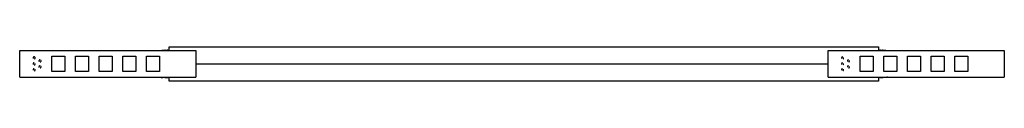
# Model space of a CAD drawing. Header units: millimetres. Extents: x 1107 to 1940, y 1987 to 2016.
import ezdxf

# ---------------------------------------------------------------- set-up
doc = ezdxf.new("R2010")
doc.units = ezdxf.units.MM
doc.layers.add('Capa 01', color=7, linetype='Continuous')
doc.layers.add('Make2D$Visible$Curvas', color=7, linetype='Continuous')

msp = doc.modelspace()

# ---------------------------------------------------------------- linework, layer by layer
at = {"layer": 'Capa 01'}
msp.add_line((1255.64, 2001.79), (1790.52, 2001.79), dxfattribs=at)
at = {"layer": 'Make2D$Visible$Curvas', "color": 7, "lineweight": -3}
for points in [[(1233.08, 2016.33), (1833.08, 2016.33)], [(1233.08, 2015.35), (1233.08, 2015.83)], [(1833.08, 2015.83), (1833.08, 2015.35)], [(1106.64, 1990.54), (1106.64, 2013.04)], [(1106.64, 2013.04), (1255.64, 2013.04)], [(1133.84, 1995.29), (1133.84, 2008.29)], [(1133.84, 2008.29), (1144.84, 2008.29)], [(1144.84, 2008.29), (1144.84, 1995.29)], [(1153.84, 1995.29), (1153.84, 2008.29)], [(1153.84, 2008.29), (1164.84, 2008.29)], [(1164.84, 2008.29), (1164.84, 1995.29)], [(1173.84, 1995.29), (1173.84, 2008.29)], [(1173.84, 2008.29), (1184.84, 2008.29)], [(1184.84, 2008.29), (1184.84, 1995.29)], [(1193.84, 2008.29), (1204.84, 2008.29)], [(1193.84, 1995.29), (1193.84, 2008.29)], [(1204.84, 2008.29), (1204.84, 1995.29)], [(1213.84, 1995.29), (1213.84, 2008.29)], [(1213.84, 2008.29), (1224.84, 2008.29)], [(1224.84, 2008.29), (1224.84, 1995.29)], [(1227.83, 2013.29), (1229.33, 2013.29)], [(1231.83, 2013.29), (1233.08, 2013.29)], [(1255.64, 2013.04), (1255.64, 1990.54)], [(1790.52, 1990.54), (1790.52, 2013.04)], [(1790.52, 2013.04), (1939.52, 2013.04)], [(1817.72, 1995.29), (1817.72, 2008.29)], [(1817.72, 2008.29), (1828.72, 2008.29)], [(1828.72, 2008.29), (1828.72, 1995.29)], [(1833.08, 2013.29), (1834.33, 2013.29)], [(1836.83, 2013.29), (1838.33, 2013.29)], [(1837.72, 1995.29), (1837.72, 2008.29)], [(1837.72, 2008.29), (1848.72, 2008.29)], [(1848.72, 2008.29), (1848.72, 1995.29)], [(1857.72, 1995.29), (1857.72, 2008.29)], [(1857.72, 2008.29), (1868.72, 2008.29)], [(1868.72, 2008.29), (1868.72, 1995.29)], [(1877.72, 2008.29), (1888.72, 2008.29)], [(1877.72, 1995.29), (1877.72, 2008.29)], [(1888.72, 2008.29), (1888.72, 1995.29)], [(1897.72, 1995.29), (1897.72, 2008.29)], [(1897.72, 2008.29), (1908.72, 2008.29)], [(1908.72, 2008.29), (1908.72, 1995.29)], [(1939.52, 2013.04), (1939.52, 1990.54)], [(1144.84, 1995.29), (1133.84, 1995.29)], [(1164.84, 1995.29), (1153.84, 1995.29)], [(1184.84, 1995.29), (1173.84, 1995.29)], [(1204.84, 1995.29), (1193.84, 1995.29)], [(1224.84, 1995.29), (1213.84, 1995.29)], [(1828.72, 1995.29), (1817.72, 1995.29)], [(1848.72, 1995.29), (1837.72, 1995.29)], [(1868.72, 1995.29), (1857.72, 1995.29)], [(1888.72, 1995.29), (1877.72, 1995.29)], [(1908.72, 1995.29), (1897.72, 1995.29)], [(1106.64, 1990.54), (1255.64, 1990.54)], [(1229.33, 1990.29), (1227.83, 1990.29)], [(1233.08, 1990.29), (1231.83, 1990.29)], [(1233.08, 1987.56), (1233.08, 1988.03)], [(1833.08, 1987.06), (1233.08, 1987.06)], [(1790.52, 1990.54), (1939.52, 1990.54)], [(1834.33, 1990.29), (1833.08, 1990.29)], [(1833.08, 1988.03), (1833.08, 1987.56)], [(1838.33, 1990.29), (1836.83, 1990.29)]]:
    msp.add_open_spline(points, degree=1, dxfattribs=at)
for points, weights in [([(1233.08, 2015.83), (1233.08, 2016.33), (1233.08, 2016.33)], [1, 0.707106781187, 1]), ([(1833.08, 2016.33), (1833.08, 2016.33), (1833.08, 2015.83)], [1, 0.707106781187, 1]), ([(1225.45, 2013.04), (1226.63, 2013.29), (1227.83, 2013.29)], [0.928596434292, 0.958385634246, 1]), ([(1227.83, 2013.04), (1227.83, 2013.29), (1227.83, 2013.29)], [0.928596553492, 0.958385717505, 1]), ([(1233.08, 2013.04), (1233.08, 2014.19), (1233.08, 2015.35)], [0.965501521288, 0.979663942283, 1]), ([(1833.08, 2015.35), (1833.08, 2014.19), (1833.08, 2013.04)], [1, 0.979663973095, 0.965501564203]), ([(1838.33, 2013.29), (1838.33, 2013.29), (1838.33, 2013.04)], [1, 0.958385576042, 0.928596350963]), ([(1838.33, 2013.29), (1839.54, 2013.29), (1840.72, 2013.04)], [1, 0.958385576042, 0.928596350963]), ([(1225.45, 1990.54), (1226.63, 1990.29), (1227.83, 1990.29)], [0.928596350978, 0.958385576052, 1]), ([(1227.83, 1990.29), (1227.83, 1990.29), (1227.83, 1990.54)], [1, 0.958385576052, 0.928596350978]), ([(1233.08, 1988.03), (1233.08, 1989.3), (1233.08, 1990.54)], [1, 0.977918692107, 0.963116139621]), ([(1233.08, 1987.06), (1233.08, 1987.06), (1233.08, 1987.56)], [1, 0.707106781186, 1]), ([(1833.08, 1990.54), (1833.08, 1989.3), (1833.08, 1988.03)], [0.963116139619, 0.977918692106, 1]), ([(1833.08, 1987.56), (1833.08, 1987.06), (1833.08, 1987.06)], [1, 0.707106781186, 1]), ([(1838.33, 1990.54), (1838.33, 1990.29), (1838.33, 1990.29)], [0.928596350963, 0.958385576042, 1]), ([(1840.72, 1990.54), (1839.54, 1990.29), (1838.33, 1990.29)], [0.928596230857, 0.95838549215, 1])]:
    msp.add_rational_spline(points, weights, degree=2, dxfattribs=at)
for points, knots in [([(1119.25, 2005.99), (1119.26, 2005.99), (1119.26, 2006), (1119.29, 2006.01), (1119.32, 2006.03), (1119.39, 2006.08), (1119.44, 2006.11), (1119.52, 2006.2), (1119.56, 2006.24), (1119.6, 2006.3), (1119.61, 2006.31), (1119.62, 2006.34), (1119.63, 2006.35), (1119.65, 2006.39), (1119.66, 2006.42), (1119.68, 2006.47), (1119.69, 2006.5), (1119.71, 2006.56), (1119.72, 2006.59), (1119.74, 2006.67), (1119.74, 2006.73), (1119.74, 2006.85), (1119.74, 2006.91), (1119.72, 2007), (1119.71, 2007.02), (1119.7, 2007.08), (1119.69, 2007.11), (1119.66, 2007.16), (1119.65, 2007.19), (1119.62, 2007.24), (1119.61, 2007.27), (1119.56, 2007.34), (1119.52, 2007.39), (1119.44, 2007.47), (1119.39, 2007.51), (1119.33, 2007.55), (1119.32, 2007.55), (1119.29, 2007.57), (1119.28, 2007.58), (1119.24, 2007.6), (1119.22, 2007.61), (1119.16, 2007.63), (1119.13, 2007.64), (1119.09, 2007.66), (1119.08, 2007.66), (1119.05, 2007.67), (1119.03, 2007.67), (1118.96, 2007.69), (1118.9, 2007.69), (1118.81, 2007.69), (1118.79, 2007.69), (1118.73, 2007.69), (1118.7, 2007.68), (1118.65, 2007.67), (1118.64, 2007.67), (1118.61, 2007.66), (1118.59, 2007.66), (1118.55, 2007.64), (1118.52, 2007.63), (1118.47, 2007.61), (1118.44, 2007.6), (1118.39, 2007.57), (1118.37, 2007.56), (1118.29, 2007.51), (1118.25, 2007.47), (1118.17, 2007.39), (1118.13, 2007.34), (1118.08, 2007.27), (1118.06, 2007.24), (1118.04, 2007.19), (1118.02, 2007.17), (1118, 2007.11), (1117.99, 2007.08), (1117.97, 2007.03), (1117.97, 2007), (1117.95, 2006.91), (1117.94, 2006.85), (1117.94, 2006.73), (1117.95, 2006.68), (1117.97, 2006.59), (1117.97, 2006.56), (1117.99, 2006.5), (1118, 2006.48), (1118.02, 2006.43), (1118.03, 2006.4), (1118.04, 2006.38)], [-5.230758, -5.230758, -5.230758, -5.230758, -5.212456, -5.212456, -5.123835, -5.123835, -4.94891, -4.94891, -4.773997, -4.773997, -4.729586, -4.729586, -4.684935, -4.684935, -4.596226, -4.596226, -4.50797, -4.50797, -4.41966, -4.41966, -4.242324, -4.242324, -4.064887, -4.064887, -3.976529, -3.976529, -3.888278, -3.888278, -3.799228, -3.799228, -3.710029, -3.710029, -3.535142, -3.535142, -3.360611, -3.360611, -3.316271, -3.316271, -3.271528, -3.271528, -3.182216, -3.182216, -3.093486, -3.093486, -3.049533, -3.049533, -3.005771, -3.005771, -2.829736, -2.829736, -2.740655, -2.740655, -2.65112, -2.65112, -2.606477, -2.606477, -2.56198, -2.56198, -2.473636, -2.473636, -2.385691, -2.385691, -2.297119, -2.297119, -2.121679, -2.121679, -1.946509, -1.946509, -1.857816, -1.857816, -1.769174, -1.769174, -1.680514, -1.680514, -1.591844, -1.591844, -1.414758, -1.414758, -1.237729, -1.237729, -1.149125, -1.149125, -1.060462, -1.060462, -0.989592, -0.989592, -0.989592, -0.989592]), ([(1231.83, 2013.29), (1231.83, 2013.29), (1231.8, 2013.29), (1231.67, 2013.28), (1231.58, 2013.27), (1231.35, 2013.25), (1231.21, 2013.24), (1230.91, 2013.23), (1230.75, 2013.22), (1230.5, 2013.22), (1230.42, 2013.22), (1230.26, 2013.23), (1230.18, 2013.23), (1229.95, 2013.24), (1229.82, 2013.25), (1229.58, 2013.27), (1229.49, 2013.28), (1229.4, 2013.29), (1229.37, 2013.29), (1229.34, 2013.29), (1229.33, 2013.29), (1229.33, 2013.29)], [0, 0, 0, 0, 0.493806, 0.493806, 0.987612, 0.987612, 1.481418, 1.481418, 1.975223, 1.975223, 2.222126, 2.222126, 2.469029, 2.469029, 2.962835, 2.962835, 3.456641, 3.456641, 3.703544, 3.703544, 3.950447, 3.950447, 3.950447, 3.950447]), ([(1802.72, 2007.69), (1802.66, 2007.69), (1802.6, 2007.69), (1802.53, 2007.67), (1802.52, 2007.67), (1802.49, 2007.66), (1802.47, 2007.66), (1802.45, 2007.65), (1802.43, 2007.64), (1802.4, 2007.63), (1802.39, 2007.63), (1802.35, 2007.61), (1802.32, 2007.6), (1802.27, 2007.57), (1802.25, 2007.56), (1802.17, 2007.51), (1802.13, 2007.47), (1802.05, 2007.39), (1802.01, 2007.34), (1801.96, 2007.27), (1801.94, 2007.24), (1801.92, 2007.19), (1801.9, 2007.16), (1801.88, 2007.11), (1801.87, 2007.08), (1801.85, 2007.02), (1801.85, 2007), (1801.83, 2006.91), (1801.82, 2006.85), (1801.82, 2006.73), (1801.83, 2006.67), (1801.85, 2006.59), (1801.85, 2006.56), (1801.87, 2006.5), (1801.88, 2006.47), (1801.9, 2006.43), (1801.91, 2006.4), (1801.92, 2006.38)], [-5.654867, -5.654867, -5.654867, -5.654867, -5.476663, -5.476663, -5.432101, -5.432101, -5.387661, -5.387661, -5.34342, -5.34342, -5.299426, -5.299426, -5.211301, -5.211301, -5.122653, -5.122653, -4.947228, -4.947228, -4.772122, -4.772122, -4.683372, -4.683372, -4.594693, -4.594693, -4.506063, -4.506063, -4.417425, -4.417425, -4.240274, -4.240274, -4.063218, -4.063218, -3.97463, -3.97463, -3.886004, -3.886004, -3.816717, -3.816717, -3.816717, -3.816717]), ([(1836.83, 2013.29), (1836.83, 2013.29), (1836.82, 2013.29), (1836.79, 2013.29), (1836.77, 2013.29), (1836.68, 2013.28), (1836.58, 2013.27), (1836.35, 2013.25), (1836.21, 2013.24), (1835.99, 2013.23), (1835.91, 2013.23), (1835.75, 2013.22), (1835.66, 2013.22), (1835.42, 2013.22), (1835.25, 2013.23), (1834.95, 2013.24), (1834.81, 2013.25), (1834.58, 2013.27), (1834.49, 2013.28), (1834.37, 2013.29), (1834.33, 2013.29), (1834.33, 2013.29)], [0, 0, 0, 0, 0.246903, 0.246903, 0.493806, 0.493806, 0.987612, 0.987612, 1.481418, 1.481418, 1.728321, 1.728321, 1.975223, 1.975223, 2.469029, 2.469029, 2.962835, 2.962835, 3.456641, 3.456641, 3.950447, 3.950447, 3.950447, 3.950447]), ([(1118.84, 2002.69), (1118.78, 2002.69), (1118.72, 2002.69), (1118.65, 2002.67), (1118.64, 2002.67), (1118.61, 2002.66), (1118.59, 2002.66), (1118.56, 2002.65), (1118.55, 2002.64), (1118.52, 2002.63), (1118.51, 2002.63), (1118.47, 2002.61), (1118.44, 2002.6), (1118.39, 2002.57), (1118.37, 2002.56), (1118.29, 2002.51), (1118.25, 2002.47), (1118.16, 2002.39), (1118.13, 2002.34), (1118.08, 2002.27), (1118.06, 2002.24), (1118.03, 2002.19), (1118.02, 2002.16), (1118, 2002.11), (1117.99, 2002.08), (1117.97, 2002.02), (1117.97, 2002), (1117.95, 2001.91), (1117.94, 2001.85), (1117.94, 2001.73), (1117.95, 2001.67), (1117.97, 2001.59), (1117.97, 2001.56), (1117.99, 2001.5), (1118, 2001.47), (1118.02, 2001.42), (1118.03, 2001.4), (1118.04, 2001.38)], [-5.654867, -5.654867, -5.654867, -5.654867, -5.476476, -5.476476, -5.431836, -5.431836, -5.387349, -5.387349, -5.343107, -5.343107, -5.299163, -5.299163, -5.211208, -5.211208, -5.122627, -5.122627, -4.94714, -4.94714, -4.772041, -4.772041, -4.683348, -4.683348, -4.594718, -4.594718, -4.506056, -4.506056, -4.417399, -4.417399, -4.240301, -4.240301, -4.063301, -4.063301, -3.974691, -3.974691, -3.886036, -3.886036, -3.816998, -3.816998, -3.816998, -3.816998]), ([(1118.84, 2000.89), (1118.84, 2000.89), (1118.84, 2000.89), (1118.9, 2000.89), (1118.96, 2000.9), (1119.03, 2000.91), (1119.05, 2000.92), (1119.08, 2000.92), (1119.09, 2000.93), (1119.13, 2000.94), (1119.16, 2000.95), (1119.22, 2000.97), (1119.24, 2000.99), (1119.29, 2001.01), (1119.32, 2001.03), (1119.39, 2001.08), (1119.44, 2001.11), (1119.52, 2001.2), (1119.56, 2001.24), (1119.61, 2001.32), (1119.62, 2001.34), (1119.65, 2001.39), (1119.66, 2001.42), (1119.69, 2001.48), (1119.7, 2001.5), (1119.71, 2001.56), (1119.72, 2001.59), (1119.74, 2001.67), (1119.74, 2001.73), (1119.74, 2001.85), (1119.74, 2001.91), (1119.72, 2002), (1119.71, 2002.03), (1119.69, 2002.08), (1119.68, 2002.11), (1119.66, 2002.16), (1119.65, 2002.18), (1119.64, 2002.2)], [-2.827183, -2.827183, -2.827183, -2.827183, -2.825369, -2.825369, -2.64895, -2.64895, -2.605107, -2.605107, -2.560976, -2.560976, -2.472033, -2.472033, -2.382989, -2.382989, -2.294382, -2.294382, -2.11945, -2.11945, -1.944559, -1.944559, -1.855347, -1.855347, -1.766261, -1.766261, -1.678011, -1.678011, -1.589708, -1.589708, -1.412371, -1.412371, -1.234955, -1.234955, -1.146602, -1.146602, -1.058356, -1.058356, -0.989019, -0.989019, -0.989019, -0.989019]), ([(1123.84, 2005.19), (1123.78, 2005.19), (1123.72, 2005.19), (1123.65, 2005.17), (1123.64, 2005.17), (1123.61, 2005.16), (1123.59, 2005.16), (1123.56, 2005.15), (1123.55, 2005.14), (1123.52, 2005.13), (1123.51, 2005.13), (1123.47, 2005.11), (1123.44, 2005.1), (1123.39, 2005.07), (1123.37, 2005.06), (1123.29, 2005.01), (1123.25, 2004.97), (1123.16, 2004.89), (1123.13, 2004.84), (1123.08, 2004.77), (1123.06, 2004.74), (1123.03, 2004.69), (1123.02, 2004.66), (1123, 2004.61), (1122.99, 2004.58), (1122.97, 2004.52), (1122.97, 2004.5), (1122.95, 2004.41), (1122.94, 2004.35), (1122.94, 2004.23), (1122.95, 2004.17), (1122.97, 2004.09), (1122.97, 2004.06), (1122.99, 2004), (1123, 2003.97), (1123.02, 2003.92), (1123.03, 2003.9), (1123.04, 2003.88)], [-5.654867, -5.654867, -5.654867, -5.654867, -5.476478, -5.476478, -5.431838, -5.431838, -5.387351, -5.387351, -5.343109, -5.343109, -5.299165, -5.299165, -5.211209, -5.211209, -5.122628, -5.122628, -4.947141, -4.947141, -4.772043, -4.772043, -4.68335, -4.68335, -4.594719, -4.594719, -4.506058, -4.506058, -4.417401, -4.417401, -4.240302, -4.240302, -4.063302, -4.063302, -3.974693, -3.974693, -3.886038, -3.886038, -3.816997, -3.816997, -3.816997, -3.816997]), ([(1123.84, 2000.19), (1123.78, 2000.19), (1123.72, 2000.19), (1123.65, 2000.17), (1123.64, 2000.17), (1123.61, 2000.16), (1123.59, 2000.16), (1123.56, 2000.15), (1123.55, 2000.14), (1123.52, 2000.13), (1123.51, 2000.13), (1123.47, 2000.11), (1123.44, 2000.1), (1123.39, 2000.07), (1123.37, 2000.06), (1123.29, 2000.01), (1123.25, 1999.97), (1123.16, 1999.89), (1123.13, 1999.84), (1123.08, 1999.77), (1123.06, 1999.74), (1123.03, 1999.69), (1123.02, 1999.66), (1123, 1999.61), (1122.99, 1999.58), (1122.97, 1999.52), (1122.97, 1999.5), (1122.95, 1999.41), (1122.94, 1999.35), (1122.94, 1999.23), (1122.95, 1999.17), (1122.97, 1999.09), (1122.97, 1999.06), (1122.99, 1999), (1123, 1998.97), (1123.02, 1998.92), (1123.03, 1998.9), (1123.04, 1998.88)], [-5.654867, -5.654867, -5.654867, -5.654867, -5.476478, -5.476478, -5.431838, -5.431838, -5.387352, -5.387352, -5.34311, -5.34311, -5.299166, -5.299166, -5.21121, -5.21121, -5.122628, -5.122628, -4.947141, -4.947141, -4.772042, -4.772042, -4.683349, -4.683349, -4.594718, -4.594718, -4.506057, -4.506057, -4.4174, -4.4174, -4.240302, -4.240302, -4.063302, -4.063302, -3.974692, -3.974692, -3.886037, -3.886037, -3.816997, -3.816997, -3.816997, -3.816997]), ([(1123.84, 2003.39), (1123.84, 2003.39), (1123.84, 2003.39), (1123.9, 2003.39), (1123.96, 2003.4), (1124.03, 2003.41), (1124.05, 2003.42), (1124.08, 2003.42), (1124.09, 2003.43), (1124.13, 2003.44), (1124.16, 2003.45), (1124.22, 2003.47), (1124.24, 2003.49), (1124.29, 2003.51), (1124.32, 2003.53), (1124.39, 2003.58), (1124.44, 2003.61), (1124.52, 2003.7), (1124.56, 2003.74), (1124.61, 2003.82), (1124.62, 2003.84), (1124.65, 2003.89), (1124.66, 2003.92), (1124.69, 2003.98), (1124.7, 2004), (1124.71, 2004.06), (1124.72, 2004.09), (1124.74, 2004.17), (1124.74, 2004.23), (1124.74, 2004.35), (1124.74, 2004.41), (1124.72, 2004.5), (1124.71, 2004.53), (1124.69, 2004.58), (1124.68, 2004.61), (1124.66, 2004.66), (1124.65, 2004.68), (1124.64, 2004.7)], [-2.827183, -2.827183, -2.827183, -2.827183, -2.825372, -2.825372, -2.648951, -2.648951, -2.605107, -2.605107, -2.560977, -2.560977, -2.472034, -2.472034, -2.382991, -2.382991, -2.294385, -2.294385, -2.119451, -2.119451, -1.94456, -1.94456, -1.855348, -1.855348, -1.766262, -1.766262, -1.678012, -1.678012, -1.589709, -1.589709, -1.412372, -1.412372, -1.234956, -1.234956, -1.146603, -1.146603, -1.058358, -1.058358, -0.989019, -0.989019, -0.989019, -0.989019]), ([(1123.84, 1998.39), (1123.84, 1998.39), (1123.84, 1998.39), (1123.9, 1998.39), (1123.96, 1998.4), (1124.03, 1998.41), (1124.05, 1998.42), (1124.08, 1998.42), (1124.09, 1998.43), (1124.13, 1998.44), (1124.16, 1998.45), (1124.22, 1998.47), (1124.24, 1998.49), (1124.29, 1998.51), (1124.32, 1998.53), (1124.39, 1998.58), (1124.44, 1998.61), (1124.52, 1998.7), (1124.56, 1998.74), (1124.61, 1998.82), (1124.62, 1998.84), (1124.65, 1998.89), (1124.66, 1998.92), (1124.69, 1998.98), (1124.7, 1999), (1124.71, 1999.06), (1124.72, 1999.09), (1124.74, 1999.17), (1124.74, 1999.23), (1124.74, 1999.35), (1124.74, 1999.41), (1124.72, 1999.5), (1124.71, 1999.53), (1124.69, 1999.58), (1124.68, 1999.61), (1124.66, 1999.66), (1124.65, 1999.68), (1124.64, 1999.7)], [-2.827183, -2.827183, -2.827183, -2.827183, -2.825372, -2.825372, -2.648951, -2.648951, -2.605107, -2.605107, -2.560977, -2.560977, -2.472034, -2.472034, -2.382991, -2.382991, -2.294384, -2.294384, -2.119451, -2.119451, -1.94456, -1.94456, -1.855348, -1.855348, -1.766263, -1.766263, -1.678013, -1.678013, -1.589709, -1.589709, -1.412372, -1.412372, -1.234956, -1.234956, -1.146603, -1.146603, -1.058358, -1.058358, -0.989019, -0.989019, -0.989019, -0.989019]), ([(1802.72, 2002.69), (1802.66, 2002.69), (1802.6, 2002.69), (1802.53, 2002.67), (1802.52, 2002.67), (1802.49, 2002.66), (1802.47, 2002.66), (1802.45, 2002.65), (1802.43, 2002.64), (1802.4, 2002.63), (1802.39, 2002.63), (1802.35, 2002.61), (1802.32, 2002.6), (1802.27, 2002.57), (1802.25, 2002.56), (1802.17, 2002.51), (1802.13, 2002.47), (1802.05, 2002.39), (1802.01, 2002.34), (1801.96, 2002.27), (1801.94, 2002.24), (1801.92, 2002.19), (1801.9, 2002.16), (1801.88, 2002.11), (1801.87, 2002.08), (1801.85, 2002.03), (1801.85, 2002), (1801.83, 2001.91), (1801.82, 2001.85), (1801.82, 2001.73), (1801.83, 2001.67), (1801.85, 2001.59), (1801.85, 2001.56), (1801.87, 2001.5), (1801.88, 2001.47), (1801.9, 2001.43), (1801.91, 2001.4), (1801.92, 2001.38)], [-5.654867, -5.654867, -5.654867, -5.654867, -5.476663, -5.476663, -5.432101, -5.432101, -5.387661, -5.387661, -5.343422, -5.343422, -5.299428, -5.299428, -5.211302, -5.211302, -5.122653, -5.122653, -4.947228, -4.947228, -4.772122, -4.772122, -4.683372, -4.683372, -4.594692, -4.594692, -4.506062, -4.506062, -4.417424, -4.417424, -4.240274, -4.240274, -4.063217, -4.063217, -3.97463, -3.97463, -3.886004, -3.886004, -3.816717, -3.816717, -3.816717, -3.816717]), ([(1803.13, 2005.99), (1803.14, 2005.99), (1803.14, 2006), (1803.16, 2006.01), (1803.18, 2006.01), (1803.2, 2006.03), (1803.21, 2006.04), (1803.27, 2006.08), (1803.32, 2006.11), (1803.4, 2006.2), (1803.44, 2006.24), (1803.49, 2006.32), (1803.5, 2006.34), (1803.53, 2006.39), (1803.54, 2006.42), (1803.57, 2006.48), (1803.58, 2006.5), (1803.59, 2006.56), (1803.6, 2006.59), (1803.62, 2006.67), (1803.62, 2006.73), (1803.62, 2006.85), (1803.62, 2006.91), (1803.6, 2007), (1803.59, 2007.03), (1803.58, 2007.08), (1803.57, 2007.11), (1803.55, 2007.16), (1803.54, 2007.18), (1803.53, 2007.2)], [-2.403217, -2.403217, -2.403217, -2.403217, -2.383654, -2.383654, -2.338899, -2.338899, -2.29454, -2.29454, -2.119962, -2.119962, -1.945014, -1.945014, -1.855828, -1.855828, -1.766756, -1.766756, -1.678485, -1.678485, -1.590171, -1.590171, -1.412825, -1.412825, -1.235396, -1.235396, -1.147032, -1.147032, -1.058765, -1.058765, -0.989244, -0.989244, -0.989244, -0.989244]), ([(1803.13, 2000.99), (1803.14, 2000.99), (1803.14, 2001), (1803.16, 2001.01), (1803.18, 2001.01), (1803.2, 2001.03), (1803.21, 2001.04), (1803.27, 2001.08), (1803.32, 2001.11), (1803.4, 2001.2), (1803.44, 2001.24), (1803.49, 2001.32), (1803.5, 2001.34), (1803.53, 2001.39), (1803.54, 2001.42), (1803.57, 2001.48), (1803.58, 2001.5), (1803.59, 2001.56), (1803.6, 2001.59), (1803.62, 2001.67), (1803.62, 2001.73), (1803.62, 2001.85), (1803.62, 2001.91), (1803.6, 2002), (1803.59, 2002.03), (1803.58, 2002.08), (1803.57, 2002.11), (1803.55, 2002.16), (1803.54, 2002.18), (1803.53, 2002.2)], [-2.403217, -2.403217, -2.403217, -2.403217, -2.383653, -2.383653, -2.338899, -2.338899, -2.29454, -2.29454, -2.119962, -2.119962, -1.945014, -1.945014, -1.855828, -1.855828, -1.766756, -1.766756, -1.678485, -1.678485, -1.590171, -1.590171, -1.412824, -1.412824, -1.235396, -1.235396, -1.147032, -1.147032, -1.058766, -1.058766, -0.989243, -0.989243, -0.989243, -0.989243]), ([(1807.72, 2005.19), (1807.66, 2005.19), (1807.6, 2005.19), (1807.53, 2005.17), (1807.52, 2005.17), (1807.49, 2005.16), (1807.47, 2005.16), (1807.45, 2005.15), (1807.43, 2005.14), (1807.4, 2005.13), (1807.39, 2005.13), (1807.35, 2005.11), (1807.32, 2005.1), (1807.27, 2005.07), (1807.25, 2005.06), (1807.17, 2005.01), (1807.13, 2004.97), (1807.05, 2004.89), (1807.01, 2004.84), (1806.96, 2004.77), (1806.94, 2004.74), (1806.92, 2004.69), (1806.9, 2004.66), (1806.88, 2004.61), (1806.87, 2004.58), (1806.85, 2004.53), (1806.85, 2004.5), (1806.83, 2004.41), (1806.82, 2004.35), (1806.82, 2004.23), (1806.83, 2004.17), (1806.85, 2004.09), (1806.85, 2004.06), (1806.87, 2004), (1806.88, 2003.97), (1806.9, 2003.93), (1806.91, 2003.9), (1806.92, 2003.88)], [-5.654867, -5.654867, -5.654867, -5.654867, -5.476664, -5.476664, -5.432103, -5.432103, -5.387664, -5.387664, -5.343424, -5.343424, -5.29943, -5.29943, -5.211302, -5.211302, -5.122653, -5.122653, -4.947229, -4.947229, -4.772124, -4.772124, -4.683373, -4.683373, -4.594693, -4.594693, -4.506063, -4.506063, -4.417426, -4.417426, -4.240275, -4.240275, -4.063218, -4.063218, -3.974631, -3.974631, -3.886006, -3.886006, -3.816717, -3.816717, -3.816717, -3.816717]), ([(1807.72, 2000.19), (1807.66, 2000.19), (1807.6, 2000.19), (1807.53, 2000.17), (1807.52, 2000.17), (1807.49, 2000.16), (1807.47, 2000.16), (1807.45, 2000.15), (1807.43, 2000.14), (1807.4, 2000.13), (1807.39, 2000.13), (1807.35, 2000.11), (1807.32, 2000.1), (1807.27, 2000.07), (1807.25, 2000.06), (1807.17, 2000.01), (1807.13, 1999.97), (1807.05, 1999.89), (1807.01, 1999.84), (1806.96, 1999.77), (1806.94, 1999.74), (1806.92, 1999.69), (1806.9, 1999.66), (1806.88, 1999.61), (1806.87, 1999.58), (1806.85, 1999.53), (1806.85, 1999.5), (1806.83, 1999.41), (1806.82, 1999.35), (1806.82, 1999.23), (1806.83, 1999.17), (1806.85, 1999.09), (1806.85, 1999.06), (1806.87, 1999), (1806.88, 1998.97), (1806.9, 1998.93), (1806.91, 1998.9), (1806.92, 1998.88)], [-5.654867, -5.654867, -5.654867, -5.654867, -5.476664, -5.476664, -5.432103, -5.432103, -5.387664, -5.387664, -5.343425, -5.343425, -5.299431, -5.299431, -5.211303, -5.211303, -5.122654, -5.122654, -4.947229, -4.947229, -4.772123, -4.772123, -4.683373, -4.683373, -4.594692, -4.594692, -4.506062, -4.506062, -4.417426, -4.417426, -4.240275, -4.240275, -4.063218, -4.063218, -3.97463, -3.97463, -3.886005, -3.886005, -3.816719, -3.816719, -3.816719, -3.816719]), ([(1807.72, 1998.39), (1807.72, 1998.39), (1807.72, 1998.39), (1807.78, 1998.39), (1807.84, 1998.4), (1807.91, 1998.41), (1807.93, 1998.42), (1807.96, 1998.42), (1807.97, 1998.43), (1808.01, 1998.44), (1808.04, 1998.45), (1808.1, 1998.47), (1808.12, 1998.49), (1808.16, 1998.51), (1808.18, 1998.51), (1808.2, 1998.53), (1808.21, 1998.54), (1808.27, 1998.58), (1808.32, 1998.61), (1808.4, 1998.7), (1808.44, 1998.74), (1808.49, 1998.82), (1808.5, 1998.84), (1808.53, 1998.89), (1808.54, 1998.92), (1808.57, 1998.98), (1808.58, 1999), (1808.59, 1999.06), (1808.6, 1999.09), (1808.62, 1999.17), (1808.62, 1999.23), (1808.62, 1999.35), (1808.62, 1999.41), (1808.6, 1999.5), (1808.59, 1999.53), (1808.58, 1999.58), (1808.57, 1999.61), (1808.55, 1999.66), (1808.54, 1999.68), (1808.53, 1999.7)], [-2.826995, -2.826995, -2.826995, -2.826995, -2.825538, -2.825538, -2.649303, -2.649303, -2.605504, -2.605504, -2.561478, -2.561478, -2.472844, -2.472844, -2.383655, -2.383655, -2.338901, -2.338901, -2.294542, -2.294542, -2.119963, -2.119963, -1.945015, -1.945015, -1.855829, -1.855829, -1.766757, -1.766757, -1.678486, -1.678486, -1.590172, -1.590172, -1.412825, -1.412825, -1.235397, -1.235397, -1.147034, -1.147034, -1.058767, -1.058767, -0.989243, -0.989243, -0.989243, -0.989243]), ([(1808.13, 2003.49), (1808.14, 2003.49), (1808.14, 2003.5), (1808.16, 2003.51), (1808.18, 2003.51), (1808.2, 2003.53), (1808.21, 2003.54), (1808.27, 2003.58), (1808.32, 2003.61), (1808.4, 2003.7), (1808.44, 2003.74), (1808.49, 2003.82), (1808.5, 2003.84), (1808.53, 2003.89), (1808.54, 2003.92), (1808.57, 2003.98), (1808.58, 2004), (1808.59, 2004.06), (1808.6, 2004.09), (1808.62, 2004.17), (1808.62, 2004.23), (1808.62, 2004.35), (1808.62, 2004.41), (1808.6, 2004.5), (1808.59, 2004.53), (1808.58, 2004.58), (1808.57, 2004.61), (1808.55, 2004.66), (1808.54, 2004.68), (1808.53, 2004.7)], [-2.403217, -2.403217, -2.403217, -2.403217, -2.383655, -2.383655, -2.338901, -2.338901, -2.294542, -2.294542, -2.119963, -2.119963, -1.945015, -1.945015, -1.855829, -1.855829, -1.766757, -1.766757, -1.678486, -1.678486, -1.590172, -1.590172, -1.412826, -1.412826, -1.235397, -1.235397, -1.147034, -1.147034, -1.058767, -1.058767, -0.989243, -0.989243, -0.989243, -0.989243]), ([(1118.84, 1997.69), (1118.78, 1997.69), (1118.72, 1997.69), (1118.65, 1997.67), (1118.64, 1997.67), (1118.61, 1997.66), (1118.59, 1997.66), (1118.56, 1997.65), (1118.55, 1997.64), (1118.52, 1997.63), (1118.51, 1997.63), (1118.47, 1997.61), (1118.44, 1997.6), (1118.39, 1997.57), (1118.37, 1997.56), (1118.29, 1997.51), (1118.25, 1997.47), (1118.16, 1997.39), (1118.13, 1997.34), (1118.08, 1997.27), (1118.06, 1997.24), (1118.03, 1997.19), (1118.02, 1997.16), (1118, 1997.11), (1117.99, 1997.08), (1117.97, 1997.02), (1117.97, 1997), (1117.95, 1996.91), (1117.94, 1996.85), (1117.94, 1996.73), (1117.95, 1996.67), (1117.97, 1996.59), (1117.97, 1996.56), (1117.99, 1996.5), (1118, 1996.47), (1118.02, 1996.42), (1118.03, 1996.4), (1118.04, 1996.38)], [-5.654867, -5.654867, -5.654867, -5.654867, -5.476476, -5.476476, -5.431836, -5.431836, -5.387349, -5.387349, -5.343108, -5.343108, -5.299165, -5.299165, -5.211209, -5.211209, -5.122627, -5.122627, -4.947139, -4.947139, -4.772041, -4.772041, -4.683348, -4.683348, -4.594717, -4.594717, -4.506055, -4.506055, -4.417399, -4.417399, -4.240301, -4.240301, -4.0633, -4.0633, -3.97469, -3.97469, -3.886035, -3.886035, -3.816993, -3.816993, -3.816993, -3.816993]), ([(1119.25, 1995.99), (1119.26, 1995.99), (1119.26, 1996), (1119.29, 1996.01), (1119.32, 1996.03), (1119.39, 1996.08), (1119.44, 1996.11), (1119.52, 1996.2), (1119.56, 1996.24), (1119.61, 1996.32), (1119.62, 1996.34), (1119.65, 1996.39), (1119.66, 1996.42), (1119.69, 1996.48), (1119.7, 1996.5), (1119.71, 1996.56), (1119.72, 1996.59), (1119.74, 1996.67), (1119.74, 1996.73), (1119.74, 1996.85), (1119.74, 1996.91), (1119.72, 1997), (1119.71, 1997.03), (1119.69, 1997.08), (1119.68, 1997.11), (1119.66, 1997.16), (1119.65, 1997.18), (1119.64, 1997.2)], [-2.403121, -2.403121, -2.403121, -2.403121, -2.382989, -2.382989, -2.294382, -2.294382, -2.11945, -2.11945, -1.944559, -1.944559, -1.855347, -1.855347, -1.766261, -1.766261, -1.678012, -1.678012, -1.589708, -1.589708, -1.41237, -1.41237, -1.234955, -1.234955, -1.146602, -1.146602, -1.058357, -1.058357, -0.989019, -0.989019, -0.989019, -0.989019]), ([(1802.72, 1997.69), (1802.66, 1997.69), (1802.6, 1997.69), (1802.53, 1997.67), (1802.52, 1997.67), (1802.49, 1997.66), (1802.47, 1997.66), (1802.45, 1997.65), (1802.43, 1997.64), (1802.4, 1997.63), (1802.39, 1997.63), (1802.35, 1997.61), (1802.32, 1997.6), (1802.27, 1997.57), (1802.25, 1997.56), (1802.17, 1997.51), (1802.13, 1997.47), (1802.05, 1997.39), (1802.01, 1997.34), (1801.96, 1997.27), (1801.94, 1997.24), (1801.92, 1997.19), (1801.9, 1997.16), (1801.88, 1997.11), (1801.87, 1997.08), (1801.85, 1997.03), (1801.85, 1997), (1801.83, 1996.91), (1801.82, 1996.85), (1801.82, 1996.73), (1801.83, 1996.67), (1801.85, 1996.59), (1801.85, 1996.56), (1801.87, 1996.5), (1801.88, 1996.47), (1801.9, 1996.43), (1801.91, 1996.4), (1801.92, 1996.38)], [-5.654867, -5.654867, -5.654867, -5.654867, -5.476662, -5.476662, -5.432101, -5.432101, -5.387662, -5.387662, -5.343423, -5.343423, -5.29943, -5.29943, -5.211303, -5.211303, -5.122653, -5.122653, -4.947228, -4.947228, -4.772121, -4.772121, -4.683371, -4.683371, -4.594691, -4.594691, -4.506061, -4.506061, -4.417424, -4.417424, -4.240274, -4.240274, -4.063217, -4.063217, -3.974629, -3.974629, -3.886003, -3.886003, -3.816712, -3.816712, -3.816712, -3.816712]), ([(1803.13, 1995.99), (1803.14, 1995.99), (1803.14, 1996), (1803.16, 1996.01), (1803.18, 1996.01), (1803.2, 1996.03), (1803.21, 1996.04), (1803.27, 1996.08), (1803.32, 1996.11), (1803.4, 1996.2), (1803.44, 1996.24), (1803.49, 1996.32), (1803.5, 1996.34), (1803.53, 1996.39), (1803.54, 1996.42), (1803.57, 1996.48), (1803.58, 1996.5), (1803.59, 1996.56), (1803.6, 1996.59), (1803.62, 1996.67), (1803.62, 1996.73), (1803.62, 1996.85), (1803.62, 1996.91), (1803.6, 1997), (1803.59, 1997.03), (1803.58, 1997.08), (1803.57, 1997.11), (1803.55, 1997.16), (1803.54, 1997.18), (1803.53, 1997.2)], [-2.403216, -2.403216, -2.403216, -2.403216, -2.383653, -2.383653, -2.338899, -2.338899, -2.29454, -2.29454, -2.119961, -2.119961, -1.945014, -1.945014, -1.855827, -1.855827, -1.766756, -1.766756, -1.678485, -1.678485, -1.590171, -1.590171, -1.412823, -1.412823, -1.235396, -1.235396, -1.147033, -1.147033, -1.058766, -1.058766, -0.989243, -0.989243, -0.989243, -0.989243]), ([(1229.33, 1990.29), (1229.33, 1990.29), (1229.37, 1990.3), (1229.49, 1990.31), (1229.58, 1990.32), (1229.81, 1990.34), (1229.95, 1990.34), (1230.25, 1990.36), (1230.42, 1990.36), (1230.66, 1990.36), (1230.75, 1990.36), (1230.91, 1990.36), (1230.99, 1990.35), (1231.21, 1990.34), (1231.35, 1990.34), (1231.58, 1990.32), (1231.68, 1990.31), (1231.77, 1990.3), (1231.79, 1990.3), (1231.82, 1990.29), (1231.83, 1990.29), (1231.83, 1990.29)], [0, 0, 0, 0, 0.493806, 0.493806, 0.987612, 0.987612, 1.481418, 1.481418, 1.975223, 1.975223, 2.222126, 2.222126, 2.469029, 2.469029, 2.962835, 2.962835, 3.456641, 3.456641, 3.703544, 3.703544, 3.950447, 3.950447, 3.950447, 3.950447]), ([(1834.33, 1990.29), (1834.33, 1990.29), (1834.34, 1990.29), (1834.37, 1990.3), (1834.4, 1990.3), (1834.49, 1990.31), (1834.58, 1990.32), (1834.82, 1990.34), (1834.95, 1990.34), (1835.18, 1990.35), (1835.26, 1990.36), (1835.42, 1990.36), (1835.5, 1990.36), (1835.75, 1990.36), (1835.91, 1990.36), (1836.21, 1990.34), (1836.35, 1990.34), (1836.58, 1990.32), (1836.67, 1990.31), (1836.8, 1990.3), (1836.83, 1990.29), (1836.83, 1990.29)], [0, 0, 0, 0, 0.246903, 0.246903, 0.493806, 0.493806, 0.987612, 0.987612, 1.481418, 1.481418, 1.728321, 1.728321, 1.975223, 1.975223, 2.469029, 2.469029, 2.962835, 2.962835, 3.456641, 3.456641, 3.950447, 3.950447, 3.950447, 3.950447])]:
    msp.add_open_spline(points, degree=3, knots=knots, dxfattribs=at)

doc.saveas('drawing.dxf')
